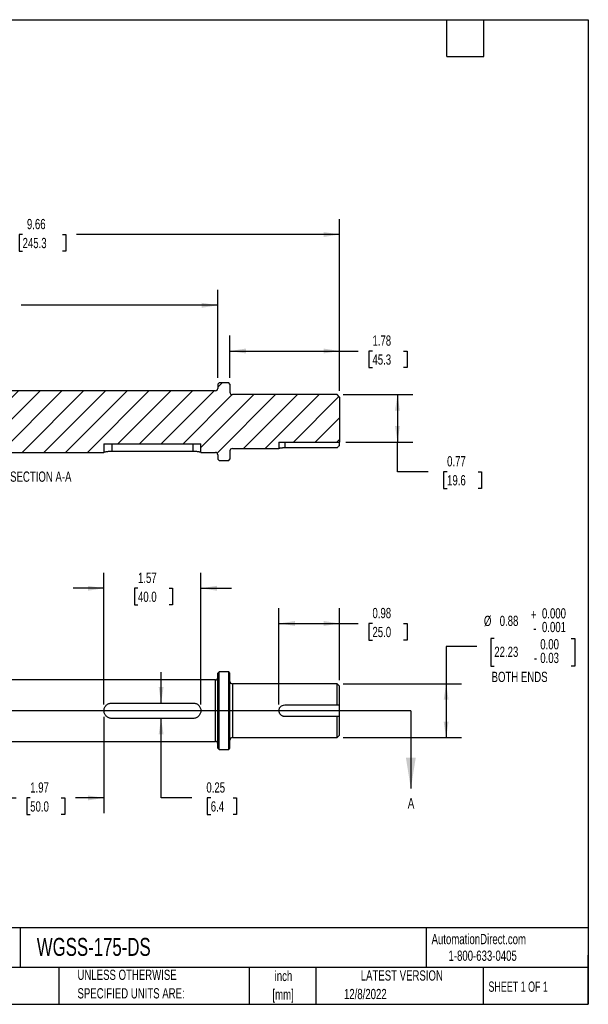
# Model space of a CAD drawing. Header units: inches. Extents: x 0.2 to 10.8, y 0.2 to 8.2.
# Tile 3 of 3: x 6.1 to 10.8, y 0.2 to 8.2. Entities that reach past the tile are written whole.
import ezdxf

# ---------------------------------------------------------------- set-up
doc = ezdxf.new("R2010")
doc.units = ezdxf.units.IN
doc.header["$MEASUREMENT"] = 0
doc.layers.add('DIMENSIONS', color=140, linetype='Continuous', lineweight=25)
doc.layers.add('TEXT', color=140, linetype='Continuous', lineweight=25)
doc.layers.add('HATCH', color=6, linetype='Continuous')
doc.styles.add('SLDTEXTSTYLE0', font='TXT', dxfattribs={"width": 0.7})
doc.styles.add('SLDTEXTSTYLE1', font='TXT', dxfattribs={"width": 0.65})
doc.dimstyles.new('SLDDIMSTYLE0', dxfattribs={"dimtxt": 0.084961, "dimasz": 0.13, "dimexe": 0, "dimexo": 0.0625, "dimgap": 0.02124, "dimtad": 0, "dimtih": 1, "dimtoh": 1, "dimlfac": 2, "dimrnd": 1e-09, "dimdsep": 46, "dimtxsty": 'SLDTEXTSTYLE0', "dimsah": 1, "dimcen": 0.09, "dimadec": 0, "dimazin": 2, "dimtfac": 1, "dimtofl": 0, "dimtmove": 0, "dimatfit": 3, "dimfxl": 0, "dimfrac": 2, "dimtolj": 1, "dimtzin": 12, "dimarcsym": 0})
doc.dimstyles.new('SLDDIMSTYLE1', dxfattribs={"dimtxt": 0.084961, "dimasz": 0.13, "dimexe": 0, "dimexo": 0.0625, "dimgap": 0.02124, "dimtad": 0, "dimtih": 1, "dimtoh": 1, "dimlfac": 2, "dimrnd": 1e-09, "dimzin": 12, "dimdsep": 46, "dimtxsty": 'SLDTEXTSTYLE0', "dimsah": 1, "dimcen": 0.09, "dimadec": 0, "dimazin": 3, "dimtfac": 1, "dimtofl": 0, "dimtmove": 0, "dimatfit": 3, "dimfxl": 0, "dimfrac": 2, "dimtolj": 1, "dimtzin": 12, "dimarcsym": 0})
doc.dimstyles.new('SLDDIMSTYLE2', dxfattribs={"dimtxt": 0.084961, "dimasz": 0.13, "dimexe": 0, "dimexo": 0.0625, "dimgap": 0.02124, "dimtad": 0, "dimtih": 1, "dimtoh": 1, "dimlfac": 2, "dimrnd": 1e-09, "dimzin": 12, "dimdsep": 46, "dimtxsty": 'SLDTEXTSTYLE0', "dimsah": 1, "dimcen": 0.09, "dimadec": 0, "dimazin": 3, "dimtfac": 1, "dimtmove": 0, "dimatfit": 0, "dimfxl": 0, "dimfrac": 2, "dimtolj": 1, "dimtzin": 12, "dimarcsym": 0})
doc.dimstyles.new('SLDDIMSTYLE3', dxfattribs={"dimtxt": 0.084961, "dimasz": 0.13, "dimexe": 0, "dimexo": 0.0625, "dimgap": 0.02124, "dimtad": 0, "dimtih": 1, "dimtoh": 1, "dimlfac": 2, "dimrnd": 1e-09, "dimdsep": 46, "dimtxsty": 'SLDTEXTSTYLE0', "dimsah": 1, "dimcen": 0.09, "dimadec": 0, "dimazin": 2, "dimtfac": 1, "dimtmove": 0, "dimatfit": 0, "dimfxl": 0, "dimfrac": 2, "dimtolj": 1, "dimtzin": 12, "dimarcsym": 0})
doc.dimstyles.new('SLDDIMSTYLE4', dxfattribs={"dimtxt": 0.084961, "dimasz": 0.13, "dimexe": 0, "dimexo": 0.0625, "dimgap": 0.02124, "dimtad": 0, "dimtih": 1, "dimtoh": 1, "dimlfac": 2, "dimrnd": 1e-09, "dimdsep": 46, "dimtxsty": 'SLDTEXTSTYLE0', "dimsah": 1, "dimcen": 0.09, "dimadec": 0, "dimazin": 2, "dimtol": 1, "dimtm": 0.001, "dimtfac": 1, "dimtdec": 3, "dimtofl": 0, "dimtmove": 0, "dimatfit": 3, "dimfxl": 0, "dimfrac": 2, "dimtolj": 1, "dimtzin": 0, "dimarcsym": 0})

# ---------------------------------------------------------------- blocks, each defined once
blk = doc.blocks.new('SW_NOTE_0')
at = {"layer": 'TEXT', "color": 0, "char_height": 0.08333, "attachment_point": 2, "style": 'SLDTEXTSTYLE0'}
for s, insert in [('inch', (0.125, 0.1074)), ('[mm]', (0.1222, -0.0431))]:
    blk.add_mtext(s, dxfattribs=dict(at, insert=insert))
blk = doc.blocks.new('SW_NOTE_0_1')
at = {"layer": 'TEXT', "color": 0, "char_height": 0.083333, "attachment_point": 1, "style": 'SLDTEXTSTYLE0'}
for s, insert in [('UNLESS OTHERWISE', (0, 0.1074)), ('SPECIFIED UNITS ARE:', (0, -0.0431))]:
    blk.add_mtext(s, dxfattribs=dict(at, insert=insert))
blk = doc.blocks.new('_D')
at = {"layer": 'DIMENSIONS'}
for p, q in [((8.2362, 2.6856), (8.2362, 3.4693)), ((8.7283, 2.8847), (8.7283, 3.4693)), ((8.2362, 3.3443), (8.7283, 3.3443)), ((8.7283, 3.3443), (8.8807, 3.3443)), ((8.9958, 3.3443), (8.9673, 3.3443)), ((8.9673, 3.3443), (8.9673, 3.2092)), ((9.2483, 3.3443), (9.2768, 3.3443)), ((9.2768, 3.3443), (9.2768, 3.2092)), ((8.9673, 3.2092), (8.9958, 3.2092)), ((9.2768, 3.2092), (9.2483, 3.2092))]:
    blk.add_line(p, q, dxfattribs=at)
for points in [[(8.2362, 3.3443), (8.3662, 3.3243), (8.3662, 3.3643)], [(8.7283, 3.3443), (8.5983, 3.3643), (8.5983, 3.3243)]]:
    blk.add_solid(points, dxfattribs=at)
at = {"layer": 'DIMENSIONS', "char_height": 0.08333, "attachment_point": 1, "style": 'SLDTEXTSTYLE0'}
for s, insert in [('0.98', (8.9958, 3.4707)), ('25.0', (8.9958, 3.3167))]:
    blk.add_mtext(s, dxfattribs=dict(at, insert=insert))
blk = doc.blocks.new('_D_3')
at = {"layer": 'DIMENSIONS'}
for p, q in [((5.8297, 2.5856), (5.8297, 1.8019)), ((6.814, 2.5856), (6.814, 1.8019)), ((5.8297, 1.9269), (6.0994, 1.9269)), ((6.2145, 1.9269), (6.186, 1.9269)), ((6.186, 1.9269), (6.186, 1.7919)), ((6.467, 1.9269), (6.4955, 1.9269)), ((6.4955, 1.9269), (6.4955, 1.7919)), ((6.814, 1.9269), (6.5821, 1.9269)), ((6.186, 1.7919), (6.2145, 1.7919)), ((6.4955, 1.7919), (6.467, 1.7919))]:
    blk.add_line(p, q, dxfattribs=at)
for points in [[(5.8297, 1.9269), (5.9597, 1.9069), (5.9597, 1.9469)], [(6.814, 1.9269), (6.684, 1.9469), (6.684, 1.9069)]]:
    blk.add_solid(points, dxfattribs=at)
at = {"layer": 'DIMENSIONS', "char_height": 0.08333, "attachment_point": 1, "style": 'SLDTEXTSTYLE0'}
for s, insert in [('1.97', (6.2145, 2.0534)), ('50.0', (6.2145, 1.8993))]:
    blk.add_mtext(s, dxfattribs=dict(at, insert=insert))
blk = doc.blocks.new('_D_4')
at = {"layer": 'DIMENSIONS'}
for p, q in [((6.814, 2.6856), (6.814, 3.7553)), ((7.6014, 2.6856), (7.6014, 3.7553)), ((6.814, 3.6303), (6.564, 3.6303)), ((7.0903, 3.6303), (7.0618, 3.6303)), ((7.0618, 3.6303), (7.0618, 3.4953)), ((7.3428, 3.6303), (7.3713, 3.6303)), ((7.3713, 3.6303), (7.3713, 3.4953)), ((7.6014, 3.6303), (7.8514, 3.6303)), ((7.0618, 3.4953), (7.0903, 3.4953)), ((7.3713, 3.4953), (7.3428, 3.4953))]:
    blk.add_line(p, q, dxfattribs=at)
for points in [[(6.814, 3.6303), (6.684, 3.6503), (6.684, 3.6103)], [(7.6014, 3.6303), (7.7314, 3.6103), (7.7314, 3.6503)]]:
    blk.add_solid(points, dxfattribs=at)
at = {"layer": 'DIMENSIONS', "char_height": 0.08333, "attachment_point": 1, "style": 'SLDTEXTSTYLE0'}
for s, insert in [('1.57', (7.0903, 3.7568)), ('40.0', (7.0903, 3.6027))]:
    blk.add_mtext(s, dxfattribs=dict(at, insert=insert))
blk = doc.blocks.new('_D_7')
at = {"layer": 'DIMENSIONS'}
for p, q in [((7.2784, 2.6981), (7.2784, 2.9481)), ((7.2784, 1.9269), (7.2784, 2.5731)), ((7.5284, 1.9269), (7.2784, 1.9269)), ((7.6816, 1.9269), (7.653, 1.9269)), ((7.653, 1.9269), (7.653, 1.7919)), ((7.8634, 1.9269), (7.8919, 1.9269)), ((7.8919, 1.9269), (7.8919, 1.7919)), ((7.653, 1.7919), (7.6816, 1.7919)), ((7.8919, 1.7919), (7.8634, 1.7919))]:
    blk.add_line(p, q, dxfattribs=at)
for points in [[(7.2784, 2.6981), (7.2984, 2.8281), (7.2584, 2.8281)], [(7.2784, 2.5731), (7.2584, 2.4431), (7.2984, 2.4431)]]:
    blk.add_solid(points, dxfattribs=at)
at = {"layer": 'DIMENSIONS', "char_height": 0.08333, "attachment_point": 1, "style": 'SLDTEXTSTYLE0'}
for s, insert in [('0.25', (7.6462, 2.0534)), ('6.4', (7.6816, 1.8993))]:
    blk.add_mtext(s, dxfattribs=dict(at, insert=insert))
blk = doc.blocks.new('_D_8')
at = {"layer": 'DIMENSIONS'}
for p, q in [((9.9859, 3.2209), (9.9574, 3.2209)), ((9.9574, 3.2209), (9.9574, 2.9987)), ((10.612, 3.2209), (10.6405, 3.2209)), ((10.6405, 3.2209), (10.6405, 2.9987)), ((9.8445, 3.1583), (9.5945, 3.1583)), ((9.5945, 3.1583), (9.5945, 2.8543)), ((9.9574, 2.9987), (9.9859, 2.9987)), ((10.6405, 2.9987), (10.612, 2.9987)), ((8.7586, 2.8543), (9.7195, 2.8543)), ((9.5945, 2.8543), (9.5945, 2.4168)), ((8.7586, 2.4168), (9.7195, 2.4168))]:
    blk.add_line(p, q, dxfattribs=at)
for points in [[(9.5945, 2.8543), (9.5745, 2.7243), (9.6145, 2.7243)], [(9.5945, 2.4168), (9.6145, 2.5468), (9.5745, 2.5468)]]:
    blk.add_solid(points, dxfattribs=at)
at = {"layer": 'DIMENSIONS', "attachment_point": 1, "style": 'SLDTEXTSTYLE0'}
for s, insert, char_height in [('+', (10.2823, 3.4584), 0.0833), ('0.000', (10.3732, 3.4683), 0.08333), ('%%c', (9.9016, 3.4069), 0.08333), ('0.88', (10.0298, 3.4069), 0.08333), ('-', (10.3025, 3.3473), 0.0833), ('0.001', (10.3732, 3.3572), 0.08333), ('0.00', (10.3595, 3.2172), 0.08333), ('22.23', (9.9859, 3.1558), 0.08333), ('-', (10.3091, 3.1061), 0.0833), ('0.03', (10.3595, 3.1061), 0.08333), ('BOTH ENDS', (9.9641, 2.952), 0.08333)]:
    blk.add_mtext(s, dxfattribs=dict(at, insert=insert, char_height=char_height))
blk = doc.blocks.new('_D_11')
at = {"layer": 'DIMENSIONS'}
for p, q in [((3.9, 5.2338), (3.9, 6.0546)), ((7.7392, 5.3398), (7.7392, 6.0546)), ((3.9, 5.9296), (5.5883, 5.9296)), ((5.7035, 5.9296), (5.6749, 5.9296)), ((5.6749, 5.9296), (5.6749, 5.7945)), ((6.0266, 5.9296), (6.0551, 5.9296)), ((6.0551, 5.9296), (6.0551, 5.7945)), ((7.7392, 5.9296), (6.1417, 5.9296)), ((5.6749, 5.7945), (5.7035, 5.7945)), ((6.0551, 5.7945), (6.0266, 5.7945))]:
    blk.add_line(p, q, dxfattribs=at)
for points in [[(3.9, 5.9296), (4.03, 5.9096), (4.03, 5.9496)], [(7.7392, 5.9296), (7.6092, 5.9496), (7.6092, 5.9096)]]:
    blk.add_solid(points, dxfattribs=at)
at = {"layer": 'DIMENSIONS', "char_height": 0.08333, "attachment_point": 1, "style": 'SLDTEXTSTYLE0'}
for s, insert in [('7.68', (5.7388, 6.056)), ('195.0', (5.7035, 5.902))]:
    blk.add_mtext(s, dxfattribs=dict(at, insert=insert))
blk = doc.blocks.new('_D_12')
at = {"layer": 'DIMENSIONS'}
for p, q in [((7.8376, 5.3398), (7.8376, 5.6831)), ((8.7283, 5.2338), (8.7283, 5.6831)), ((7.8376, 5.5581), (8.7283, 5.5581)), ((8.7283, 5.5581), (8.8807, 5.5581)), ((8.9958, 5.5581), (8.9673, 5.5581)), ((8.9673, 5.5581), (8.9673, 5.423)), ((9.2483, 5.5581), (9.2768, 5.5581)), ((9.2768, 5.5581), (9.2768, 5.423)), ((8.9673, 5.423), (8.9958, 5.423)), ((9.2768, 5.423), (9.2483, 5.423))]:
    blk.add_line(p, q, dxfattribs=at)
for points in [[(7.8376, 5.5581), (7.9676, 5.5381), (7.9676, 5.5781)], [(8.7283, 5.5581), (8.5983, 5.5781), (8.5983, 5.5381)]]:
    blk.add_solid(points, dxfattribs=at)
at = {"layer": 'DIMENSIONS', "char_height": 0.08333, "attachment_point": 1, "style": 'SLDTEXTSTYLE0'}
for s, insert in [('1.78', (8.9958, 5.6845)), ('45.3', (8.9958, 5.5305))]:
    blk.add_mtext(s, dxfattribs=dict(at, insert=insert))
blk = doc.blocks.new('_D_13')
at = {"layer": 'DIMENSIONS'}
for p, q in [((3.9, 5.2338), (3.9, 6.6297)), ((8.7283, 5.2338), (8.7283, 6.6297)), ((3.9, 6.5047), (6.0374, 6.5047)), ((6.1526, 6.5047), (6.124, 6.5047)), ((6.124, 6.5047), (6.124, 6.3697)), ((6.4757, 6.5047), (6.5043, 6.5047)), ((6.5043, 6.5047), (6.5043, 6.3697)), ((8.7283, 6.5047), (6.5909, 6.5047)), ((6.124, 6.3697), (6.1526, 6.3697)), ((6.5043, 6.3697), (6.4757, 6.3697))]:
    blk.add_line(p, q, dxfattribs=at)
for points in [[(3.9, 6.5047), (4.03, 6.4847), (4.03, 6.5247)], [(8.7283, 6.5047), (8.5983, 6.5247), (8.5983, 6.4847)]]:
    blk.add_solid(points, dxfattribs=at)
at = {"layer": 'DIMENSIONS', "char_height": 0.08333, "attachment_point": 1, "style": 'SLDTEXTSTYLE0'}
for s, insert in [('9.66', (6.1879, 6.6312)), ('245.3', (6.1526, 6.4771))]:
    blk.add_mtext(s, dxfattribs=dict(at, insert=insert))
blk = doc.blocks.new('_D_14')
at = {"layer": 'DIMENSIONS'}
for p, q in [((8.7586, 5.2034), (9.3241, 5.2034)), ((9.1991, 5.2034), (9.1991, 4.8181)), ((8.7783, 4.8181), (9.3241, 4.8181)), ((9.1991, 4.5772), (9.1991, 4.8181)), ((9.4491, 4.5772), (9.1991, 4.5772)), ((9.6023, 4.5772), (9.5738, 4.5772)), ((9.5738, 4.5772), (9.5738, 4.4422)), ((9.8548, 4.5772), (9.8833, 4.5772)), ((9.8833, 4.5772), (9.8833, 4.4422)), ((9.5738, 4.4422), (9.6023, 4.4422)), ((9.8833, 4.4422), (9.8548, 4.4422))]:
    blk.add_line(p, q, dxfattribs=at)
for points in [[(9.1991, 5.2034), (9.1791, 5.0734), (9.2191, 5.0734)], [(9.1991, 4.8181), (9.2191, 4.9481), (9.1791, 4.9481)]]:
    blk.add_solid(points, dxfattribs=at)
at = {"layer": 'DIMENSIONS', "char_height": 0.08333, "attachment_point": 1, "style": 'SLDTEXTSTYLE0'}
for s, insert in [('0.77', (9.6023, 4.7037)), ('19.6', (9.6023, 4.5496))]:
    blk.add_mtext(s, dxfattribs=dict(at, insert=insert))

msp = doc.modelspace()

# ---------------------------------------------------------------- hatches: boundary and pattern name
at = {"layer": 'HATCH'}
h = msp.add_hatch(dxfattribs=at)
h.set_pattern_fill('ANSI31', color=256, style=0)
edge = h.paths.add_edge_path(flags=0)
edge.add_line((5.8297, 4.8052), (5.8297, 4.7347))
edge.add_line((5.8297, 4.7347), (6.814, 4.7347))
edge.add_line((6.814, 4.7347), (6.814, 4.8052))
edge.add_line((6.814, 4.8052), (7.6014, 4.8052))
edge.add_line((7.6014, 4.8052), (7.6014, 4.7347))
edge.add_line((7.6014, 4.7347), (7.7195, 4.7347))
edge.add_arc((7.7195, 4.715), 0.0197, 0, 90, ccw=False)
edge.add_line((7.7392, 4.715), (7.7392, 4.6796))
edge.add_line((7.7392, 4.6796), (7.749, 4.6697))
edge.add_line((7.749, 4.6697), (7.8277, 4.6697))
edge.add_line((7.8277, 4.6697), (7.8376, 4.6796))
edge.add_line((7.8376, 4.6796), (7.8376, 4.7463))
edge.add_arc((7.8573, 4.7463), 0.0197, 90, 180, ccw=False)
edge.add_line((7.8573, 4.7659), (8.2362, 4.7659))
edge.add_line((8.2362, 4.7659), (8.2362, 4.8181))
edge.add_line((8.2362, 4.8181), (8.7283, 4.8181))
edge.add_line((8.7283, 4.8181), (8.7283, 5.1838))
edge.add_line((8.7283, 5.1838), (8.7086, 5.2034))
edge.add_line((8.7086, 5.2034), (7.8573, 5.2034))
edge.add_arc((7.8573, 5.2231), 0.0197, 180, 270, ccw=False)
edge.add_line((7.8376, 5.2231), (7.8376, 5.2898))
edge.add_line((7.8376, 5.2898), (7.8277, 5.2996))
edge.add_line((7.8277, 5.2996), (7.749, 5.2996))
edge.add_line((7.749, 5.2996), (7.7392, 5.2898))
edge.add_line((7.7392, 5.2898), (7.7392, 5.2544))
edge.add_arc((7.7195, 5.2544), 0.0197, 270, 360, ccw=False)
edge.add_line((7.7195, 5.2347), (4.8498, 5.2347))
edge.add_line((4.8498, 5.2347), (4.8498, 5.2199))
edge.add_line((4.8498, 5.2199), (4.8232, 5.2199))
edge.add_line((4.8232, 5.2199), (4.8232, 5.2347))
edge.add_line((4.8232, 5.2347), (4.8006, 5.2347))
edge.add_line((4.8006, 5.2347), (4.7907, 5.2248))
edge.add_line((4.7907, 5.2248), (4.7907, 5.2231))
edge.add_arc((4.771, 5.2231), 0.0197, 270, 360, ccw=False)
edge.add_line((4.771, 5.2034), (3.9197, 5.2034))
edge.add_line((3.9197, 5.2034), (3.9, 5.1838))
edge.add_line((3.9, 5.1838), (3.9, 4.8181))
edge.add_line((3.9, 4.8181), (4.3921, 4.8181))
edge.add_line((4.3921, 4.8181), (4.3921, 4.7659))
edge.add_line((4.3921, 4.7659), (4.771, 4.7659))
edge.add_arc((4.771, 4.7463), 0.0197, 0, 90, ccw=False)
edge.add_line((4.7907, 4.7463), (4.7907, 4.7445))
edge.add_line((4.7907, 4.7445), (4.8006, 4.7347))
edge.add_line((4.8006, 4.7347), (4.8232, 4.7347))
edge.add_line((4.8232, 4.7347), (4.8232, 4.7494))
edge.add_line((4.8232, 4.7494), (4.8498, 4.7494))
edge.add_line((4.8498, 4.7494), (4.8498, 4.7347))
edge.add_line((4.8498, 4.7347), (5.0423, 4.7347))
edge.add_line((5.0423, 4.7347), (5.0423, 4.8052))
edge.add_line((5.0423, 4.8052), (5.8297, 4.8052))

# ---------------------------------------------------------------- linework, layer by layer
for p, q in [((7.749, 5.2996), (7.7392, 5.2898)), ((7.7392, 5.2898), (7.7392, 5.2544)), ((7.8277, 5.2996), (7.749, 5.2996)), ((7.8376, 5.2898), (7.8277, 5.2996)), ((7.8376, 5.2898), (7.8376, 5.2231)), ((7.7195, 5.2347), (4.8498, 5.2347)), ((8.7086, 5.2034), (7.8573, 5.2034)), ((8.7283, 5.1838), (8.7086, 5.2034)), ((8.7283, 5.1838), (8.7283, 4.8181)), ((6.814, 4.8052), (6.814, 4.7347)), ((6.814, 4.8052), (7.6014, 4.8052)), ((6.8765, 4.8052), (6.8765, 4.7426)), ((7.5389, 4.7426), (7.5389, 4.8052)), ((7.6014, 4.7347), (7.6014, 4.8052)), ((8.2362, 4.8181), (8.2362, 4.7659)), ((8.2362, 4.8181), (8.7283, 4.8181)), ((8.2831, 4.8181), (8.2831, 4.771)), ((8.7283, 4.7912), (8.7283, 4.8181)), ((5.8297, 4.7347), (6.814, 4.7347)), ((7.5389, 4.7426), (6.8765, 4.7426)), ((7.6014, 4.7347), (7.7195, 4.7347)), ((7.8376, 4.7463), (7.8376, 4.6796)), ((7.8573, 4.7659), (8.2362, 4.7659)), ((8.7086, 4.771), (8.2831, 4.771)), ((7.7392, 4.715), (7.7392, 4.6796)), ((7.7392, 4.6796), (7.749, 4.6697)), ((7.749, 4.6697), (7.8277, 4.6697)), ((7.8277, 4.6697), (7.8376, 4.6796)), ((7.7195, 2.8856), (4.8498, 2.8856)), ((7.7195, 2.6356), (7.7195, 2.8856)), ((7.749, 2.9506), (7.7392, 2.9407)), ((7.7392, 2.3305), (7.7392, 2.9407)), ((7.8277, 2.9506), (7.749, 2.9506)), ((7.749, 2.3206), (7.749, 2.9506)), ((7.8376, 2.9407), (7.8277, 2.9506)), ((7.8277, 2.6356), (7.8277, 2.9506)), ((7.8376, 2.6356), (7.8376, 2.9407)), ((8.7086, 2.8543), (7.8573, 2.8543)), ((7.8573, 2.8543), (7.8573, 2.6356)), ((8.7283, 2.8347), (8.7086, 2.8543)), ((8.7086, 2.6825), (8.7086, 2.8543)), ((8.7283, 2.6825), (8.7283, 2.8347)), ((6.8765, 2.6981), (7.5389, 2.6981)), ((8.2831, 2.6825), (8.7086, 2.6825)), ((8.7283, 2.5887), (8.7283, 2.6825)), ((7.5389, 2.5731), (6.8765, 2.5731)), ((7.7195, 2.3856), (7.7195, 2.6356)), ((7.8277, 2.3206), (7.8277, 2.6356)), ((7.8376, 2.3305), (7.8376, 2.6356)), ((7.8573, 2.6356), (7.8573, 2.4168)), ((8.7086, 2.5887), (8.2831, 2.5887)), ((8.7086, 2.4168), (8.7086, 2.5887)), ((8.7283, 2.4365), (8.7283, 2.5887)), ((7.8573, 2.4168), (8.7086, 2.4168)), ((8.7086, 2.4168), (8.7283, 2.4365)), ((4.8498, 2.3856), (7.7195, 2.3856)), ((7.7392, 2.3305), (7.749, 2.3206)), ((7.749, 2.3206), (7.8277, 2.3206)), ((7.8277, 2.3206), (7.8376, 2.3305))]:
    msp.add_line(p, q)
for centre, start, end in [((7.7195, 5.2544), 270, 0), ((7.8573, 5.2231), 180, 270), ((7.7195, 4.715), 0, 90), ((7.8573, 4.7463), 90, 180), ((7.7195, 2.9053), 270, 0), ((7.8573, 2.874), 180, 270), ((7.8573, 2.3972), 90, 180), ((7.7195, 2.3659), 0, 90)]:
    msp.add_arc(centre, 0.0197, start, end)
for points, knots in [([(6.8765, 4.7426), (6.8723, 4.7426), (6.8682, 4.7425), (6.8602, 4.7421), (6.8563, 4.7418), (6.8487, 4.7411), (6.8451, 4.7406), (6.8383, 4.7397), (6.8351, 4.7391), (6.8294, 4.7381), (6.8268, 4.7376), (6.8223, 4.7366), (6.8203, 4.7362), (6.8172, 4.7355), (6.816, 4.7352), (6.8144, 4.7348), (6.814, 4.7347), (6.814, 4.7347)], [0, 0, 0, 0, 0.125, 0.125, 0.25, 0.25, 0.375, 0.375, 0.5, 0.5, 0.625, 0.625, 0.75, 0.75, 0.875, 0.875, 1, 1, 1, 1]), ([(7.6014, 4.7347), (7.6014, 4.7347), (7.6009, 4.7348), (7.5994, 4.7352), (7.5981, 4.7355), (7.595, 4.7362), (7.5931, 4.7366), (7.5886, 4.7376), (7.5859, 4.7381), (7.5802, 4.7391), (7.5771, 4.7397), (7.5702, 4.7406), (7.5666, 4.7411), (7.5591, 4.7418), (7.5552, 4.7421), (7.5471, 4.7425), (7.543, 4.7426), (7.5389, 4.7426)], [0, 0, 0, 0, 0.125, 0.125, 0.25, 0.25, 0.375, 0.375, 0.5, 0.5, 0.625, 0.625, 0.75, 0.75, 0.875, 0.875, 1, 1, 1, 1]), ([(8.2831, 4.771), (8.28, 4.771), (8.2769, 4.7709), (8.2709, 4.7707), (8.2679, 4.7705), (8.2623, 4.77), (8.2596, 4.7697), (8.2545, 4.7691), (8.2521, 4.7688), (8.2456, 4.7678), (8.2421, 4.7671), (8.2375, 4.7662), (8.2362, 4.7659), (8.2362, 4.7659)], [0, 0, 0, 0, 0.125, 0.125, 0.25, 0.25, 0.375, 0.375, 0.5, 0.5, 0.75, 0.75, 1, 1, 1, 1]), ([(6.8765, 2.5731), (6.8723, 2.5731), (6.8682, 2.5735), (6.8602, 2.5751), (6.8563, 2.5763), (6.8487, 2.5795), (6.8451, 2.5814), (6.8383, 2.5859), (6.8351, 2.5885), (6.8294, 2.5943), (6.8268, 2.5974), (6.8223, 2.6042), (6.8203, 2.6078), (6.8172, 2.6153), (6.816, 2.6193), (6.8144, 2.6274), (6.814, 2.6315), (6.814, 2.6397), (6.8144, 2.6438), (6.816, 2.6518), (6.8172, 2.6558), (6.8203, 2.6634), (6.8222, 2.6669), (6.8268, 2.6737), (6.8294, 2.6769), (6.8351, 2.6827), (6.8383, 2.6852), (6.8451, 2.6898), (6.8487, 2.6917), (6.8562, 2.6949), (6.8601, 2.6961), (6.8682, 2.6977), (6.8723, 2.6981), (6.8765, 2.6981)], [0, 0, 0, 0, 0.0625, 0.0625, 0.125, 0.125, 0.1875, 0.1875, 0.25, 0.25, 0.3125, 0.3125, 0.375, 0.375, 0.4375, 0.4375, 0.5, 0.5, 0.5625, 0.5625, 0.625, 0.625, 0.6875, 0.6875, 0.75, 0.75, 0.8125, 0.8125, 0.875, 0.875, 0.9375, 0.9375, 1, 1, 1, 1]), ([(7.5389, 2.6981), (7.543, 2.6981), (7.5471, 2.6977), (7.5551, 2.6961), (7.5591, 2.6949), (7.5666, 2.6917), (7.5702, 2.6898), (7.577, 2.6853), (7.5802, 2.6827), (7.5859, 2.6769), (7.5885, 2.6738), (7.5931, 2.667), (7.595, 2.6634), (7.5981, 2.6559), (7.5993, 2.6519), (7.6009, 2.6438), (7.6014, 2.6397), (7.6014, 2.6315), (7.6009, 2.6274), (7.5994, 2.6194), (7.5981, 2.6154), (7.595, 2.6078), (7.5931, 2.6043), (7.5886, 2.5975), (7.5859, 2.5943), (7.5802, 2.5885), (7.5771, 2.586), (7.5702, 2.5814), (7.5666, 2.5795), (7.5591, 2.5763), (7.5552, 2.5751), (7.5471, 2.5735), (7.543, 2.5731), (7.5389, 2.5731)], [0, 0, 0, 0, 0.0625, 0.0625, 0.125, 0.125, 0.1875, 0.1875, 0.25, 0.25, 0.3125, 0.3125, 0.375, 0.375, 0.4375, 0.4375, 0.5, 0.5, 0.5625, 0.5625, 0.625, 0.625, 0.6875, 0.6875, 0.75, 0.75, 0.8125, 0.8125, 0.875, 0.875, 0.9375, 0.9375, 1, 1, 1, 1]), ([(8.2831, 2.5887), (8.28, 2.5887), (8.2769, 2.589), (8.2709, 2.5902), (8.2679, 2.5911), (8.2623, 2.5935), (8.2596, 2.5949), (8.2545, 2.5983), (8.2521, 2.6003), (8.2456, 2.6067), (8.2421, 2.612), (8.2375, 2.6232), (8.2362, 2.6294), (8.2362, 2.6387), (8.2365, 2.6418), (8.2377, 2.6478), (8.2386, 2.6507), (8.241, 2.6564), (8.2424, 2.6591), (8.2458, 2.6642), (8.2478, 2.6666), (8.2542, 2.673), (8.2594, 2.6765), (8.2707, 2.6812), (8.2769, 2.6825), (8.2831, 2.6825)], [0, 0, 0, 0, 0.0625, 0.0625, 0.125, 0.125, 0.1875, 0.1875, 0.25, 0.25, 0.375, 0.375, 0.5, 0.5, 0.5625, 0.5625, 0.625, 0.625, 0.6875, 0.6875, 0.75, 0.75, 0.875, 0.875, 1, 1, 1, 1])]:
    msp.add_open_spline(points, degree=3, knots=knots)
for points in [[(8.7283, 4.7912), (8.7218, 4.7845), (8.7152, 4.7777), (8.7086, 4.771)], [(8.7086, 2.6825), (8.7152, 2.6825), (8.7218, 2.6825), (8.7283, 2.6825)], [(8.7283, 2.5887), (8.7218, 2.5887), (8.7152, 2.5887), (8.7086, 2.5887)]]:
    msp.add_open_spline(points, degree=3)
at = {"layer": 'TEXT'}
for p, q in [((0.25, 8.25), (10.75, 8.25)), ((9.6, 7.95), (9.6, 8.25)), ((9.9, 7.95), (9.9, 8.25)), ((10.75, 8.25), (10.75, 0.25)), ((9.6, 7.95), (9.9, 7.95)), ((9.3077, 2.6356), (3.3206, 2.6356)), ((10.75, 0.8711), (0.25, 0.8711)), ((6.1322, 0.8711), (6.1322, 0.55)), ((9.4321, 0.8711), (9.4321, 0.55)), ((10.75, 0.25), (10.75, 0.65)), ((10.75, 0.55), (0.25, 0.55)), ((6.448, 0.55), (6.448, 0.25)), ((7.9931, 0.55), (7.9931, 0.25)), ((8.5359, 0.55), (8.5359, 0.25)), ((9.8956, 0.55), (9.8956, 0.25)), ((0.25, 0.25), (10.75, 0.25))]:
    msp.add_line(p, q, dxfattribs=at)
at = {"layer": 'TEXT', "linetype": 'Continuous'}
msp.add_line((9.3077, 2.6356), (9.3077, 2.0034), dxfattribs=at)
at = {"layer": 'TEXT'}
msp.add_solid([(9.3077, 2.0034), (9.3477, 2.2534), (9.2677, 2.2534)], dxfattribs=at)

# ---------------------------------------------------------------- block references
for name, p in [('SW_NOTE_0_1', (6.5987, 0.4241)), ('SW_NOTE_0', (8.1476, 0.4147))]:
    msp.add_blockref(name, p, dxfattribs=at)

# ---------------------------------------------------------------- texts
for s, insert, char_height, attachment_point, style in [('SECTION A-A', (6.3005, 4.579), 0.083333, 2, 'SLDTEXTSTYLE0'), ('A', (9.2828, 1.9259), 0.085, 1, 'SLDTEXTSTYLE0'), ('AutomationDirect.com', (9.4762, 0.8219), 0.083333, 1, 'SLDTEXTSTYLE0'), ('WGSS-175-DS', (6.268, 0.7894), 0.145833, 1, 'SLDTEXTSTYLE0'), ('1-800-633-0405', (9.6138, 0.6865), 0.083333, 1, 'SLDTEXTSTYLE0'), ('LATEST VERSION', (9.2343, 0.5261), 0.083333, 2, 'SLDTEXTSTYLE0'), ('SHEET 1 OF 1', (9.9386, 0.4351), 0.083333, 1, 'SLDTEXTSTYLE1'), ('12/8/2022', (8.7643, 0.3753), 0.08333, 1, 'SLDTEXTSTYLE0')]:
    msp.add_mtext(s, dxfattribs=dict(at, insert=insert, char_height=char_height, attachment_point=attachment_point, style=style))

# ---------------------------------------------------------------- dimensions: what is measured, and where the dimension line sits
at = {"layer": 'DIMENSIONS'}
for base, p1, p2, angle, dimstyle, picture, middle in [((3.9, 6.5047), (8.7283, 5.1838), (3.9, 5.1838), 0, 'SLDDIMSTYLE1', '_D_13', (6.3142, 6.5047)), ((7.7392, 5.9296), (3.9, 5.1838), (7.7392, 5.2898), 0, 'SLDDIMSTYLE1', '_D_11', (5.865, 5.9296)), ((8.7283, 5.5581), (7.8376, 5.2898), (8.7283, 5.1838), 0, 'SLDDIMSTYLE1', '_D_12', (9.122, 5.5581)), ((9.1991, 4.8181), (8.7086, 5.2034), (8.7283, 4.8181), 90, 'SLDDIMSTYLE0', '_D_14', (9.1991, 4.5772)), ((7.2784, 2.5731), (7.5389, 2.6981), (7.5389, 2.5731), 90, 'SLDDIMSTYLE3', '_D_7', (7.2784, 1.9269))]:
    dim = msp.add_linear_dim(base=base, p1=p1, p2=p2, angle=angle, dimstyle=dimstyle, dxfattribs=at)
    dim.commit()
    dim.dimension.update_dxf_attribs({"geometry": picture, "text_midpoint": middle, "dimtype": 160})
for base, p1, p2, dimstyle, picture, middle in [((7.6014, 3.6303), (6.814, 2.6356), (7.6014, 2.6356), 'SLDDIMSTYLE2', '_D_4', (7.2166, 3.6303)), ((8.2362, 3.3443), (8.7283, 2.8347), (8.2362, 2.6356), 'SLDDIMSTYLE0', '_D', (9.122, 3.3443)), ((6.814, 1.9269), (5.8297, 2.6356), (6.814, 2.6356), 'SLDDIMSTYLE1', '_D_3', (6.3408, 1.9269))]:
    dim = msp.add_linear_dim(base=base, p1=p1, p2=p2, dimstyle=dimstyle, dxfattribs=at)
    dim.commit()
    dim.dimension.update_dxf_attribs({"geometry": picture, "text_midpoint": middle, "dimtype": 160})
dim = msp.add_linear_dim(base=(9.5944699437, 2.4168484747), p1=(8.708641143, 2.8543484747), p2=(8.708641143, 2.4168484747), angle=90, text='%%c<>\\PBOTH ENDS', dimstyle='SLDDIMSTYLE4', dxfattribs=at)
dim.commit()
dim.dimension.update_dxf_attribs({"geometry": '_D_8', "text_midpoint": (9.5944699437, 3.1582857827), "dimtype": 160})

doc.saveas('drawing.dxf')
